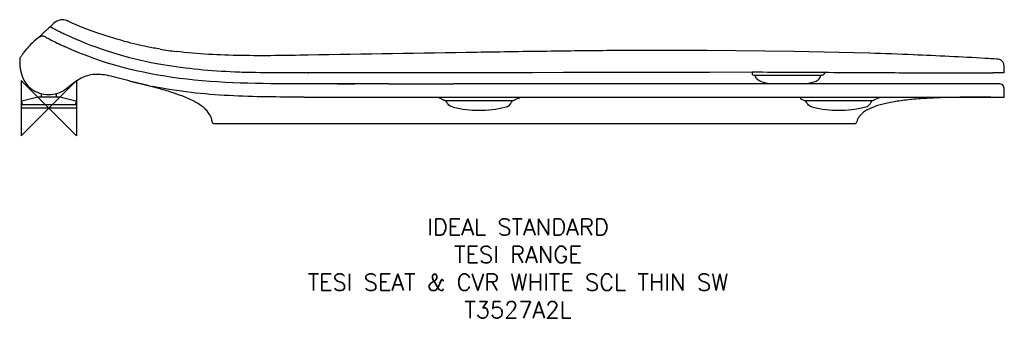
# Model space of a CAD drawing. Header units: millimetres. Extents: x 22627 to 24412, y -1262 to -720.
import ezdxf

# ---------------------------------------------------------------- set-up
doc = ezdxf.new("R2010")
doc.units = ezdxf.units.MM
doc.header["$LTSCALE"] = 54.820741
doc.layers.get('0').update_dxf_attribs({"linetype": 'CONTINUOUS'})
doc.layers.add('Origin', color=6, linetype='CONTINUOUS')
doc.layers.add('Text', color=7, linetype='CONTINUOUS')
doc.styles.add('Fastrack', font='simplex.shx')

# ---------------------------------------------------------------- blocks, each defined once
blk = doc.blocks.new('ZPO')
at = {"layer": 'Origin'}
blk.add_lwpolyline([(-50, 50), (-50, -50), (50, 50), (50, -50)], close=True, dxfattribs=at)

msp = doc.modelspace()

# ---------------------------------------------------------------- linework, layer by layer
at = {"color": 2, "linetype": 'Continuous'}
for p, q in [((22688.7, -727.6), (22682.4, -733.3)), ((22691.7, -725.1), (22688.7, -727.6)), ((22713.3, -722.3), (22711.9, -721.7)), ((22714.3, -722.7), (22713.3, -722.3)), ((22715.2, -723.1), (22714.3, -722.7)), ((22716.1, -723.5), (22715.2, -723.1)), ((22722.6, -726.5), (22716.1, -723.5)), ((22682.3, -733.3), (22682.3, -733.3)), ((22660.8, -753.4), (22660.8, -753.4)), ((22639.3, -774.1), (22634.1, -780.7)), ((23873.4, -776), (23706, -776.4)), ((24030, -777.8), (23873.4, -776)), ((24168.4, -781.2), (24030, -777.8)), ((24168.3, -781.2), (24168.4, -781.2)), ((24168.4, -781.2), (24168.4, -781.2)), ((23150.3, -816.7), (23151.3, -816.7)), ((23955.2, -815.1), (23955.2, -819)), ((23958.5, -820.7), (24081.9, -820.7)), ((23960.6, -821.8), (23960.2, -820.7)), ((24079.8, -821.8), (24080.2, -820.7)), ((24084.9, -819.3), (24086.9, -817.3)), ((24086.9, -817.3), (24088.8, -815.7)), ((24412.3, -816.7), (24391.4, -816.8)), ((24412.3, -816.7), (24412.1, -806.3)), ((23296.1, -836.7), (23137.6, -836.7)), ((23202.6, -836.7), (23234.9, -836.7)), ((23296.1, -836.7), (23414.5, -836.7)), ((24402.1, -836.7), (23414.5, -836.7)), ((22666.2, -854.5), (22666.2, -860.8)), ((22694.2, -860.8), (22694.2, -854.6)), ((22869.8, -842.6), (22867.6, -842.1)), ((24412.3, -860.7), (24412, -846.5)), ((22730.2, -874.6), (22630.2, -874.6)), ((22630.2, -874.7), (22630.2, -880.7)), ((22630.5, -869.8), (22631.5, -873.6)), ((22660.2, -860.8), (22631.3, -868.3)), ((22700.2, -860.8), (22660.2, -860.8)), ((22729, -868.3), (22700.2, -860.8)), ((22728.9, -873.6), (22729.9, -869.8)), ((22730.2, -874.7), (22730.2, -880.7)), ((23142.9, -860.7), (23171.5, -860.7)), ((23396.4, -866.1), (23396.4, -866.1)), ((23398.5, -866.7), (23521.9, -866.7)), ((23400.6, -867.8), (23400.2, -866.7)), ((23414.6, -860.7), (24412.3, -860.7)), ((23519.8, -867.8), (23520.2, -866.7)), ((23524, -866.1), (23525.5, -865.2)), ((24047.7, -865.7), (24048.6, -866.2)), ((24048.7, -866.2), (24048.6, -866.2)), ((24050.5, -866.7), (24173.9, -866.7)), ((24052.6, -867.8), (24052.2, -866.7)), ((24171.8, -867.8), (24172.2, -866.7)), ((24176.4, -865.8), (24176.1, -866)), ((24176.4, -865.8), (24178.7, -864.5)), ((22730.2, -880.7), (22630.2, -880.7)), ((22980, -908.7), (24141, -908.7))]:
    msp.add_line(p, q, dxfattribs=at)
for points in [[(22698, -721.6), (22694.7, -723.1), (22691.7, -725.1)], [(22707.5, -720.6), (22704.6, -720.4), (22701.3, -720.7), (22698, -721.6)], [(22711.9, -721.7), (22710.1, -721.1), (22707.5, -720.6)], [(22747.1, -737.2), (22739.3, -733.9), (22729.9, -729.8), (22722.6, -726.5)], [(22674.7, -752.2), (22674.5, -752.1), (22673.4, -751.5), (22672.4, -751.1), (22671.5, -750.8), (22670.6, -750.6), (22669.7, -750.4), (22668.9, -750.3), (22668.3, -750.3), (22667.7, -750.4), (22667.6, -750.4)], [(24084.9, -819.3), (24087.1, -817.1), (24088.8, -815.7)], [(23525.5, -865.2), (23529.2, -863.5), (23532.2, -862.5), (23534, -862.1), (23534.6, -860.7)], [(24042.7, -860.7), (24042.7, -864.1), (24044.3, -864.5), (24047.7, -865.7)], [(24178.7, -864.5), (24181.5, -863.1), (24184.4, -862.1), (24187, -861.4), (24187.1, -860.7)]]:
    msp.add_lwpolyline(points, dxfattribs=at)
for centre, radius, start, end in [((22614.9, -697.9), 72, 309.619, 315.1634), ((23071.9, -1168.4), 583.9, 133.6966, 134.0496), ((22749.7, -866.9), 144.2, 135.3954, 139.9562), ((22745.2, -862.5), 138, 127.7111, 135.3868), ((22979.4, -180.6), 647.7, 241.9423, 242.6974), ((22977, -185.2), 642.6, 242.6954, 245.296), ((22768.3, -881.7), 168, 143.022, 145.2304), ((23007.9, 10), 793.9, 260.8799, 262.9896), ((23884.4, -9536.2), 8759.6, 87.62536, 88.14209), ((23914.9, -8818.3), 8041.1, 86.70029, 87.63034), ((22779.4, -889.4), 181.5, 145.2277, 146.9168), ((23939.5, -8373.7), 7595.8, 86.53705, 86.69259), ((23958.5, -816.7), 4, 215.0236, 270), ((24081.9, -816.7), 4, 270, 318.207), ((21349.9, -6710.9), 6062, 75.50025, 75.89918), ((23011.5, -135.1), 720.6, 255.1408, 258.5587), ((24020.2, -636.1), 202.5, 256.6319, 262.3166), ((24020.2, -636.1), 202.5, 277.6859, 283.3681), ((22631.6, -869.5), 1.2, 104.5612, 194.5612), ((22630.7, -873.8), 0.8, 279.5, 14.5707), ((22729.7, -873.8), 0.8, 165.4177, 260.8101), ((22728.7, -869.5), 1.2, 345.4388, 75.4388), ((23398.5, -862.7), 4, 238.508, 270), ((23521.9, -862.7), 4, 270, 301.6014), ((24050.5, -862.7), 4, 243.4466, 270), ((24173.9, -862.7), 4, 270, 303.4133), ((23460.2, -682.1), 202.5, 256.6319, 283.3681), ((24112.2, -682.1), 202.5, 256.6319, 283.3681), ((24197.5, -945.7), 70.2, 119.3401, 119.6686), ((22980, -904.7), 4, 186.4409, 269.9997), ((24141, -904.7), 4, 270.0015, 347.3696)]:
    msp.add_arc(centre, radius, start, end, dxfattribs=at)
for points, knots in [([(22682.3, -733.4), (22682.2, -733.5), (22681.8, -733.9), (22680.9, -734.7), (22679.6, -735.9), (22677.1, -738.2), (22673.4, -741.7), (22670.2, -744.6), (22668.6, -746.2)], [0, 0, 0, 0, 0.027175, 0.091471, 0.189462, 0.316355, 0.634438, 1, 1, 1, 1]), ([(22682.4, -733.3), (22682.4, -733.3), (22682.6, -733.4), (22682.9, -733.5), (22683.7, -733.9), (22684.9, -734.5), (22686.6, -735.4), (22688.8, -736.5), (22691.5, -737.9), (22695.8, -740.1), (22702, -743.1), (22710.1, -747), (22718.8, -751), (22724.9, -753.7), (22728, -755.1)], [0, 0, 0, 0, 0.001962, 0.009238, 0.024983, 0.051889, 0.090503, 0.140081, 0.199766, 0.268534, 0.427487, 0.60701, 0.799929, 1, 1, 1, 1]), ([(22882.1, -773.8), (22874.1, -772.5), (22841.8, -766.8), (22810, -758.8), (22747.1, -737.2)], [0, 0, 0, 0, 0.247199, 1, 1, 1, 1]), ([(22664.2, -751.3), (22664.1, -751.3), (22663.4, -751.7), (22662.2, -752.4), (22661.3, -753.1), (22660.8, -753.4)], [0, 0, 0, 0, 0.084341, 0.542308, 1, 1, 1, 1]), ([(22667.6, -750.4), (22667, -750.4), (22665.8, -750.7), (22664.7, -751.1), (22664.2, -751.3)], [0, 0, 0, 0, 0.551822, 1, 1, 1, 1]), ([(22728, -755.1), (22752.5, -765.7), (22804.5, -784.6), (22858.5, -796.9), (22886.6, -801.7)], [0, 0, 0, 0, 0.484198, 1, 1, 1, 1]), ([(23150.3, -784.7), (23109.8, -785.4), (23030, -786.8), (22950.1, -782.7), (22911, -777.9)], [0, 0, 0, 0, 0.50709, 1, 1, 1, 1]), ([(23706, -776.4), (23667.5, -776.7), (23584.1, -777.7), (23398.8, -780.4), (23252.1, -782.9), (23150.3, -784.7)], [0, 0, 0, 0, 0.207793, 0.450291, 1, 1, 1, 1]), ([(22627.3, -790.4), (22627.3, -796.4), (22627.5, -808.5), (22632.2, -827.9), (22640.2, -839), (22646.1, -844.1)], [0, 0, 0, 0, 0.287566, 0.575145, 1, 1, 1, 1]), ([(22886.6, -801.7), (22929.8, -809), (23017.8, -816.7), (23105.9, -816.7), (23955.2, -815.1)], [0, 0, 0, 0, 0.496693, 1, 1, 1, 1]), ([(24412.1, -806.3), (24412.1, -804.4), (24411.9, -800.6), (24409.1, -795.3), (24404, -792.3), (24400.1, -791.9), (24398.3, -791.8)], [0, 0, 0, 0, 0.246516, 0.49982, 0.75331, 1, 1, 1, 1]), ([(22826.7, -831.6), (22812.3, -827.8), (22787.7, -820.5), (22758.8, -818.2), (22735.2, -826.8), (22721, -838.3), (22713.5, -844.6)], [0, 0, 0, 0, 0.250116, 0.500077, 0.750039, 1, 1, 1, 1]), ([(23955.2, -815.1), (24004.5, -815.3), (24093.4, -815.8), (24238.8, -816.6), (24334.9, -816.8), (24391.4, -816.8)], [0, 0, 0, 0, 0.338961, 0.611498, 1, 1, 1, 1]), ([(23973.4, -833.2), (23971.8, -832.8), (23968.9, -831.9), (23965.3, -829.4), (23962.4, -826), (23961.1, -823.3), (23960.6, -821.8)], [0, 0, 0, 0, 0.266454, 0.5, 0.733546, 1, 1, 1, 1]), ([(24067, -833.2), (24068.6, -832.8), (24071.4, -831.9), (24075.1, -829.4), (24078, -826), (24079.2, -823.3), (24079.8, -821.8)], [0, 0, 0, 0, 0.266454, 0.5, 0.733546, 1, 1, 1, 1]), ([(24412, -846.5), (24412, -845.1), (24411.9, -842.4), (24409.9, -838.7), (24406.1, -836.7), (24403.4, -836.7), (24402.1, -836.7)], [0, 0, 0, 0, 0.247776, 0.499928, 0.752153, 1, 1, 1, 1]), ([(22713.5, -844.6), (22705, -851.7), (22683.8, -859.9), (22659.1, -853.9), (22648.2, -846), (22646.1, -844.1)], [0, 0, 0, 0, 0.442219, 0.884437, 1, 1, 1, 1]), ([(23142.9, -860.7), (23097.5, -860.7), (23029, -860.4), (22937.5, -853.2), (22891.5, -846.1), (22868.6, -841.4)], [0, 0, 0, 0, 0.494043, 0.745225, 1, 1, 1, 1]), ([(22919, -857.6), (22902.9, -852.1), (22891, -848.3), (22878.9, -845), (22869.8, -842.6)], [0, 0, 0, 0, 0.248182, 1, 1, 1, 1]), ([(22976, -905.1), (22975.7, -902.5), (22974.4, -897.2), (22970.5, -890), (22964.9, -883.3), (22955.2, -874.9), (22939.8, -865.9), (22926.3, -860.3), (22919, -857.6)], [0, 0, 0, 0, 0.102259, 0.20603, 0.315942, 0.434563, 0.700272, 1, 1, 1, 1]), ([(23171.5, -860.7), (23192.3, -860.7), (23273.3, -860.7), (23354.4, -860.7), (23414.6, -860.7)], [0, 0, 0, 0, 0.256945, 1, 1, 1, 1]), ([(23413.4, -879.2), (23411.8, -878.8), (23408.9, -877.9), (23405.3, -875.4), (23402.4, -872), (23401.1, -869.3), (23400.6, -867.8)], [0, 0, 0, 0, 0.266454, 0.5, 0.733546, 1, 1, 1, 1]), ([(23507, -879.2), (23508.6, -878.8), (23511.4, -877.9), (23515.1, -875.4), (23518, -872), (23519.2, -869.3), (23519.8, -867.8)], [0, 0, 0, 0, 0.266454, 0.5, 0.733546, 1, 1, 1, 1]), ([(24065.4, -879.2), (24063.8, -878.8), (24060.9, -877.9), (24057.3, -875.4), (24054.4, -872), (24053.1, -869.3), (24052.6, -867.8)], [0, 0, 0, 0, 0.266454, 0.5, 0.733546, 1, 1, 1, 1]), ([(24159, -879.2), (24160.6, -878.8), (24163.4, -877.9), (24167.1, -875.4), (24170, -872), (24171.2, -869.3), (24171.8, -867.8)], [0, 0, 0, 0, 0.266454, 0.5, 0.733546, 1, 1, 1, 1]), ([(24387.6, -860.7), (24362.8, -860.7), (24326.8, -860.8), (24280.6, -862.4), (24249.9, -864.4), (24222.4, -867.4), (24198.7, -871.6), (24179, -877), (24167.8, -881.8), (24163, -884.4)], [0, 0, 0, 0, 0.326601, 0.474568, 0.610313, 0.732278, 0.838906, 0.928566, 1, 1, 1, 1]), ([(24162.7, -884.6), (24160.1, -886.1), (24155.6, -889.1), (24150.3, -894.2), (24146.7, -899.6), (24145.4, -903.5), (24144.9, -905.5)], [0, 0, 0, 0, 0.316431, 0.568606, 0.782591, 1, 1, 1, 1])]:
    msp.add_open_spline(points, degree=3, knots=knots, dxfattribs=at)
for points in [[(22916.8, -826.7), (22847.4, -817.8), (22777.9, -800.9), (22708.5, -769)], [(23137.6, -836.7), (23064, -836.7), (22990.4, -836.2), (22916.8, -826.7)], [(23150.3, -836.7), (23146, -836.7), (23141.8, -836.7), (23137.6, -836.7)], [(23388.3, -860.7), (23385.5, -861.4), (23391.4, -863), (23396.4, -866.1)]]:
    msp.add_open_spline(points, degree=3, dxfattribs=at)

# ---------------------------------------------------------------- block references
at = {"layer": 'Origin', "color": 2}
msp.add_blockref('ZPO', (22680.2, -880.7), dxfattribs=at)

# ---------------------------------------------------------------- texts
at = {"layer": 'Text', "insert": (23530.7, -1081.2), "char_height": 30, "width": 2237.289, "attachment_point": 2, "style": 'Fastrack'}
msp.add_mtext('IDEAL STANDARD\\PTESI RANGE\\PTESI SEAT & CVR WHITE SCL THIN SW\\PT3527A2L', dxfattribs=at)

doc.saveas('drawing.dxf')
